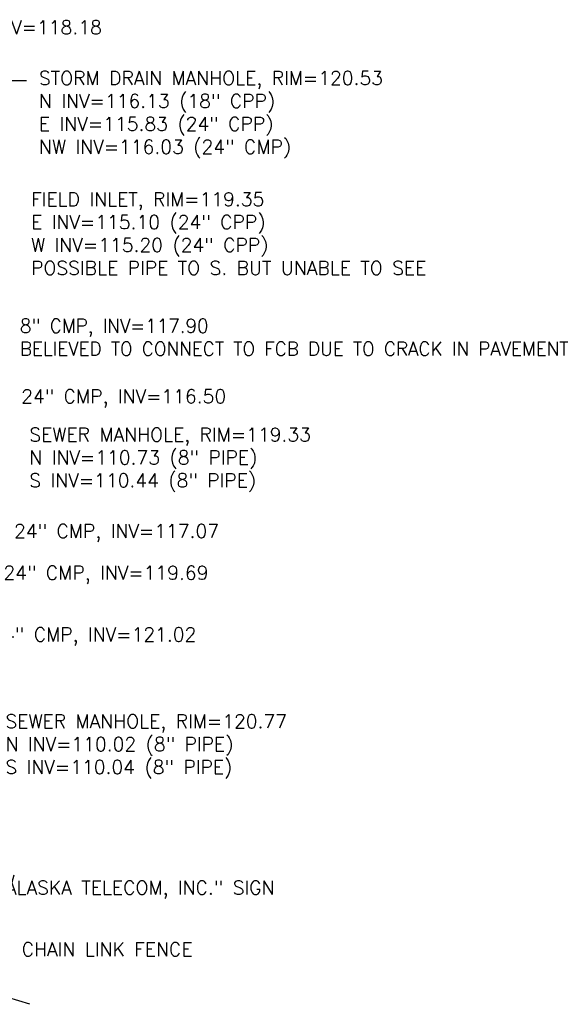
# Model space of a CAD drawing. Header units: feet. Extents: x 351431 to 355879, y 310968 to 329728.
# Tile 92 of 254: x 353700 to 353893, y 319421 to 319779. Entities that reach past the tile are written whole.
import ezdxf

# ---------------------------------------------------------------- set-up
doc = ezdxf.new("R2010")
doc.units = ezdxf.units.FT
doc.header["$MEASUREMENT"] = 0
for name, color, linetype in [('ELTCH-EG2', 253, 'Continuous'), ('ETIF', 4, 'Continuous'), ('ETIS', 2, 'Continuous'), ('ETUD', 4, 'Continuous'), ('ETUS', 2, 'Continuous')]:
    doc.layers.add(name, color=color, linetype=linetype)
doc.styles.add('ANNO-TOPO', font='simplex.shx')

msp = doc.modelspace()

# ---------------------------------------------------------------- linework, layer by layer
at = {"layer": 'ELTCH-EG2', "elevation": 119, "flags": 128}
msp.add_lwpolyline([(353703.17, 319421.01), (353695.18, 319423.44), (353693.16, 319425.72), (353687.31, 319434.83), (353687.53, 319435.04), (353687.73, 319435.26), (353687.92, 319435.48), (353688.1, 319435.7), (353688.27, 319435.94), (353688.43, 319436.17), (353688.58, 319436.41), (353688.71, 319436.65), (353688.83, 319436.9), (353688.94, 319437.15), (353689.04, 319437.4), (353689.12, 319437.65), (353689.19, 319437.9), (353697.49, 319468.08)], dxfattribs=at)
at = {"layer": 'ETUD', "linetype": 'ByBlock', "lineweight": -2}
msp.add_line((353694.53, 319757.19), (353702.03, 319757.19), dxfattribs=at)

# ---------------------------------------------------------------- texts
at = {"layer": 'ETIF', "insert": (353690.39, 319443.53), "char_height": 5, "attachment_point": 1, "style": 'ANNO-TOPO'}
msp.add_mtext("6' CHAIN LINK FENCE", dxfattribs=at)
at = {"layer": 'ETIS', "insert": (353691.08, 319465.98), "char_height": 5, "attachment_point": 1, "style": 'ANNO-TOPO'}
msp.add_mtext('"ALASKA TELECOM, INC." SIGN', dxfattribs=at)
at = {"layer": 'ETUD', "char_height": 5, "attachment_point": 1, "style": 'ANNO-TOPO'}
for s, insert in [('18" CMP, INV=118.18', (353654.82, 319779.01)), ('STORM DRAIN MANHOLE, RIM=120.53\\PN INV=116.13 (18" CPP)\\PE INV=115.83 (24" CPP)\\PNW INV=116.03 (24" CMP)', (353706.53, 319760.52)), ('FIELD INLET, RIM=119.35\\PE INV=115.10 (24" CPP)\\PW INV=115.20 (24" CPP)\\PPOSSIBLE PIPE TO S. BUT UNABLE TO SEE', (353703.65, 319716.45)), ('8" CMP, INV=117.90\\PBELIEVED TO CONNECT TO FCB DUE TO CRACK IN PAVEMENT', (353699.59, 319670.37)), ('24" CMP, INV=116.50', (353700.07, 319644.73)), ('24" CMP, INV=117.07', (353697.47, 319595.69)), ('24" CMP, INV=119.69', (353693.61, 319580.52)), ('24" CMP, INV=121.02', (353689.21, 319558.08))]:
    msp.add_mtext(s, dxfattribs=dict(at, insert=insert))
at = {"layer": 'ETUS', "char_height": 5, "attachment_point": 1, "style": 'ANNO-TOPO'}
for s, insert in [('SEWER MANHOLE, RIM=119.33\\PN INV=110.73 (8" PIPE)\\PS INV=110.44 (8" PIPE)', (353703.02, 319630.81)), ('SEWER MANHOLE, RIM=120.77\\PN INV=110.02 (8" PIPE)\\PS INV=110.04 (8" PIPE)', (353694.33, 319526.49))]:
    msp.add_mtext(s, dxfattribs=dict(at, insert=insert))

doc.saveas('drawing.dxf')
